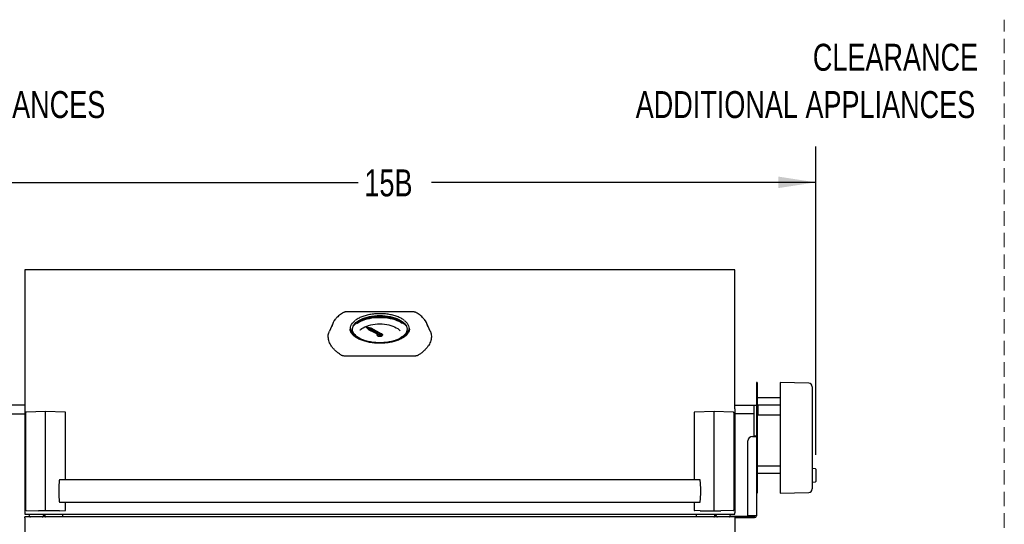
# Model space of a CAD drawing. Header units: inches. Extents: x 36 to 211, y 21 to 146.
# Tile 18 of 52: x 65 to 120, y 57 to 85. Entities that reach past the tile are written whole.
import ezdxf

# ---------------------------------------------------------------- set-up
doc = ezdxf.new("R2010")
doc.units = ezdxf.units.IN
doc.header["$LTSCALE"] = 16
doc.header["$MEASUREMENT"] = 0
doc.linetypes.add('HIDDEN', pattern=[0.075, 0.05, -0.025])
doc.layers.add('FORMAT', color=7, linetype='Continuous')
doc.styles.add('SLDTEXTSTYLE0', font='TXT', dxfattribs={"width": 0.75})
doc.dimstyles.new('SLDDIMSTYLE1', dxfattribs={"dimtxt": 1.5, "dimasz": 2.08, "dimexe": 0, "dimexo": 0.0625, "dimgap": 0.375, "dimtad": 0, "dimtih": 1, "dimtoh": 1, "dimdec": 0, "dimrnd": 1e-09, "dimzin": 12, "dimdsep": 46, "dimlunit": 5, "dimtxsty": 'SLDTEXTSTYLE0', "dimsah": 1, "dimcen": 0.09, "dimadec": 0, "dimazin": 3, "dimtfac": 1, "dimtdec": 0, "dimtofl": 0, "dimtmove": 0, "dimatfit": 3, "dimfxl": 0, "dimfrac": 2, "dimtolj": 1, "dimtzin": 12, "dimarcsym": 0})

# ---------------------------------------------------------------- blocks, each defined once
blk = doc.blocks.new('_D_2')
at = {"layer": 'FORMAT'}
for p, q in [((62.629, 64.179), (62.629, 77.806)), ((109.462, 60.648), (109.462, 77.806)), ((62.629, 75.806), (84.004, 75.806)), ((109.462, 75.806), (88.088, 75.806))]:
    blk.add_line(p, q, dxfattribs=at)
for points in [[(62.629, 75.806), (64.709, 75.486), (64.709, 76.126)], [(109.462, 75.806), (107.382, 76.126), (107.382, 75.486)]]:
    blk.add_solid(points, dxfattribs=at)
at = {"layer": 'FORMAT', "insert": (84.346, 76.527), "char_height": 1.5, "attachment_point": 1, "style": 'SLDTEXTSTYLE0'}
blk.add_mtext('15B', dxfattribs=at)
blk = doc.blocks.new('_D_4')
at = {"layer": 'FORMAT'}
for p, q in [((64.652, 70.934), (55.016, 70.934)), ((57.016, 70.934), (57.016, 59.195)), ((57.016, 45.032), (57.016, 56.77)), ((63.82, 45.032), (55.016, 45.032))]:
    blk.add_line(p, q, dxfattribs=at)
for points in [[(57.016, 70.934), (56.696, 68.854), (57.336, 68.854)], [(57.016, 45.032), (57.336, 47.112), (56.696, 47.112)]]:
    blk.add_solid(points, dxfattribs=at)
at = {"layer": 'FORMAT', "insert": (55.875, 58.704), "char_height": 1.5, "attachment_point": 1, "style": 'SLDTEXTSTYLE0'}
blk.add_mtext('1B', dxfattribs=at)
blk = doc.blocks.new('SW_NOTE_0_2')
at = {"layer": 'FORMAT', "color": 0, "char_height": 1.5, "attachment_point": 3, "style": 'SLDTEXTSTYLE0'}
for s, insert in [('CLEARANCE', (11.484, 1.934)), ('ADDITIONAL APPLIANCES', (11.324, -0.696))]:
    blk.add_mtext(s, dxfattribs=dict(at, insert=insert))
blk = doc.blocks.new('SW_NOTE_0_3')
at = {"layer": 'FORMAT', "color": 0, "char_height": 1.5, "attachment_point": 1, "style": 'SLDTEXTSTYLE0'}
for s, insert in [('CLEARANCE', (0, 1.934)), ('ADDITIONAL APPLIANCES', (0, -0.696))]:
    blk.add_mtext(s, dxfattribs=dict(at, insert=insert))

msp = doc.modelspace()

# ---------------------------------------------------------------- linework, layer by layer
at = {"color": 7, "linetype": 'Continuous', "lineweight": 25}
for p, q in [((66.202, 70.934), (65.452, 70.934)), ((65.452, 70.934), (65.452, 70.909)), ((65.452, 70.909), (65.452, 63.259)), ((104.202, 70.934), (66.202, 70.934)), ((104.952, 70.934), (104.202, 70.934)), ((104.952, 70.909), (104.952, 70.934)), ((104.952, 63.259), (104.952, 70.909)), ((87.091, 68.596), (83.313, 68.596)), ((82.582, 67.955), (82.396, 67.523)), ((88.008, 67.523), (87.822, 67.955)), ((83.553, 67.641), (83.554, 67.633)), ((83.572, 67.671), (83.572, 67.536)), ((84.462, 67.75), (84.592, 67.617)), ((84.719, 67.686), (84.462, 67.75)), ((84.462, 67.733), (84.462, 67.75)), ((84.462, 67.733), (84.592, 67.6)), ((84.694, 67.67), (84.55, 67.706)), ((84.55, 67.706), (84.625, 67.629)), ((84.694, 67.652), (84.572, 67.683)), ((84.592, 67.617), (85.228, 67.321)), ((84.592, 67.6), (84.592, 67.617)), ((84.592, 67.6), (85.228, 67.303)), ((84.625, 67.629), (85.049, 67.431)), ((85.093, 67.454), (84.694, 67.67)), ((84.694, 67.652), (84.694, 67.67)), ((85.093, 67.437), (84.694, 67.652)), ((85.315, 67.364), (84.719, 67.686)), ((85.093, 67.431), (85.049, 67.431)), ((85.093, 67.454), (85.093, 67.431)), ((85.159, 67.393), (85.159, 67.377)), ((85.245, 67.377), (85.245, 67.393)), ((86.832, 67.538), (86.832, 67.671)), ((86.85, 67.633), (86.85, 67.641)), ((85.052, 67.322), (85.052, 67.319)), ((85.061, 67.329), (85.061, 67.322)), ((85.331, 67.326), (85.331, 67.343)), ((85.343, 67.322), (85.343, 67.329)), ((85.352, 67.319), (85.352, 67.322)), ((87.186, 66.146), (83.217, 66.146)), ((106.195, 64.665), (106.155, 64.665)), ((106.155, 64.665), (106.155, 64.407)), ((106.195, 64.665), (106.195, 64.407)), ((109.072, 64.637), (107.474, 64.665)), ((107.474, 64.665), (107.474, 64.407)), ((106.155, 64.407), (106.155, 63.88)), ((106.195, 64.407), (106.195, 63.88)), ((107.474, 64.407), (107.474, 63.88)), ((109.266, 64.44), (109.266, 64.192)), ((109.266, 64.192), (109.266, 63.865)), ((106.155, 63.88), (106.155, 59.05)), ((106.195, 63.88), (106.195, 59.05)), ((107.474, 63.819), (106.195, 63.819)), ((107.474, 63.88), (107.474, 59.05)), ((109.266, 63.865), (109.266, 59.09)), ((65.452, 63.407), (64.139, 63.407)), ((65.452, 63.259), (65.452, 63.208)), ((65.452, 63.208), (65.452, 57.423)), ((66.6, 63.052), (65.534, 63.03)), ((67.692, 63.029), (66.6, 63.052)), ((66.6, 63.049), (66.6, 63.052)), ((66.6, 59.643), (66.6, 63.049)), ((67.712, 59.263), (67.712, 63.009)), ((102.692, 63.009), (102.692, 59.263)), ((103.804, 63.052), (102.711, 63.029)), ((104.869, 63.03), (103.804, 63.052)), ((103.804, 63.049), (103.804, 63.052)), ((103.804, 59.643), (103.804, 63.049)), ((106.155, 63.394), (104.952, 63.394)), ((104.952, 63.208), (104.952, 63.259)), ((104.952, 63.208), (104.952, 57.423)), ((106.018, 63.386), (106.018, 61.693)), ((106.096, 63.386), (106.018, 63.386)), ((106.155, 63.386), (106.096, 63.386)), ((106.195, 63.425), (107.474, 63.425)), ((106.244, 63.394), (106.195, 63.394)), ((106.254, 63.384), (106.244, 63.394)), ((106.244, 62.944), (106.244, 63.394)), ((106.254, 63.169), (106.254, 63.425)), ((106.254, 62.874), (106.254, 63.169)), ((64.139, 62.932), (65.452, 62.932)), ((65.487, 62.976), (65.487, 57.593)), ((104.916, 57.593), (104.916, 62.976)), ((104.952, 62.944), (106.018, 62.944)), ((106.195, 62.944), (106.244, 62.944)), ((106.244, 62.944), (106.254, 62.954)), ((106.254, 62.874), (107.474, 62.874)), ((105.686, 57.255), (105.686, 61.419)), ((105.936, 61.669), (106.057, 61.669)), ((106.096, 61.693), (106.018, 61.693)), ((106.057, 61.669), (106.155, 61.669)), ((106.077, 61.693), (106.077, 61.669)), ((106.155, 61.693), (106.096, 61.693)), ((107.474, 60.019), (106.195, 60.019)), ((109.266, 59.901), (109.427, 59.887)), ((109.462, 59.848), (109.462, 59.167)), ((66.6, 59.06), (66.6, 59.643)), ((103.021, 59.263), (67.383, 59.263)), ((103.804, 59.06), (103.804, 59.643)), ((106.195, 59.626), (107.474, 59.626)), ((66.6, 57.784), (66.6, 59.06)), ((103.804, 57.784), (103.804, 59.06)), ((106.155, 59.05), (106.155, 58.609)), ((106.195, 59.05), (106.195, 58.568)), ((107.474, 59.05), (107.474, 58.568)), ((109.427, 59.128), (109.266, 59.114)), ((109.266, 59.09), (109.266, 58.792)), ((109.266, 58.792), (109.266, 58.748)), ((106.155, 58.609), (106.155, 57.255)), ((106.155, 58.523), (106.195, 58.523)), ((106.195, 58.568), (106.195, 58.523)), ((107.474, 58.568), (107.474, 58.523)), ((107.474, 58.523), (109.072, 58.551)), ((65.493, 57.578), (65.519, 57.553)), ((65.533, 57.547), (66.221, 57.535)), ((66.6, 57.528), (66.221, 57.535)), ((66.6, 57.528), (66.6, 57.784)), ((67.382, 57.542), (66.6, 57.528)), ((67.382, 57.542), (67.692, 57.547)), ((67.383, 58.013), (103.021, 58.013)), ((67.712, 57.567), (67.712, 58.013)), ((102.692, 58.013), (102.692, 57.567)), ((103.021, 57.542), (102.712, 57.547)), ((103.021, 57.542), (103.804, 57.528)), ((103.804, 57.528), (103.804, 57.784)), ((103.804, 57.528), (104.183, 57.535)), ((104.871, 57.547), (104.183, 57.535)), ((104.884, 57.553), (104.91, 57.578)), ((65.452, 57.423), (65.452, 57.353)), ((65.452, 57.353), (66.202, 57.353)), ((104.952, 57.196), (65.452, 57.196)), ((65.452, 57.137), (65.452, 57.196)), ((65.452, 57.137), (65.452, 54.201)), ((65.717, 57.237), (65.697, 57.353)), ((66.202, 57.353), (104.202, 57.353)), ((66.484, 57.353), (66.464, 57.237)), ((66.537, 57.353), (66.537, 57.196)), ((66.575, 57.214), (66.575, 57.353)), ((66.575, 57.214), (66.575, 57.196)), ((66.575, 57.214), (66.578, 57.196)), ((67.575, 57.196), (67.575, 57.353)), ((102.829, 57.196), (102.829, 57.353)), ((103.829, 57.214), (103.825, 57.196)), ((103.829, 57.353), (103.829, 57.214)), ((103.829, 57.196), (103.829, 57.214)), ((103.907, 57.255), (103.907, 57.353)), ((103.94, 57.237), (103.919, 57.353)), ((103.927, 57.235), (103.94, 57.235)), ((104.202, 57.353), (104.952, 57.353)), ((104.707, 57.353), (104.686, 57.237)), ((104.686, 57.235), (106.057, 57.235)), ((104.952, 57.353), (104.952, 57.423)), ((104.952, 57.196), (104.952, 57.137)), ((104.952, 57.157), (106.057, 57.157)), ((104.952, 57.137), (104.952, 54.201)), ((106.057, 57.255), (105.686, 57.255)), ((105.82, 57.255), (105.811, 57.246)), ((106.155, 57.255), (106.057, 57.255))]:
    msp.add_line(p, q, dxfattribs=at)
at = {"color": 7, "linetype": 'Continuous', "lineweight": 25, "flags": 128}
for points in [[(83.844, 67.218), (83.816, 67.24), (83.743, 67.306), (83.682, 67.375), (83.634, 67.447), (83.6, 67.52), (83.579, 67.595), (83.572, 67.671), (83.579, 67.746), (83.6, 67.821), (83.634, 67.895), (83.682, 67.967), (83.743, 68.036), (83.816, 68.102), (83.837, 68.119)], [(83.685, 67.629), (83.686, 67.642), (83.696, 67.716), (83.721, 67.788), (83.76, 67.859), (83.812, 67.928), (83.876, 67.994), (83.954, 68.057), (84.043, 68.115), (84.143, 68.169), (84.252, 68.218), (84.371, 68.261), (84.497, 68.299), (84.63, 68.33), (84.768, 68.354), (84.91, 68.372), (85.055, 68.382), (85.202, 68.386)], [(84.308, 67.019), (84.196, 67.065), (84.091, 67.116), (83.997, 67.172), (83.914, 67.233), (83.842, 67.297), (83.784, 67.365), (83.739, 67.435), (83.707, 67.506), (83.689, 67.579), (83.686, 67.653), (83.696, 67.726), (83.721, 67.799), (83.76, 67.87), (83.812, 67.939), (83.876, 68.005), (83.954, 68.067), (84.043, 68.126), (84.143, 68.18), (84.252, 68.229), (84.371, 68.272), (84.497, 68.309), (84.63, 68.34), (84.768, 68.365), (84.91, 68.382), (85.055, 68.393), (85.202, 68.396)], [(83.752, 67.847), (83.767, 67.864), (83.837, 67.93), (83.92, 67.992), (84.014, 68.05), (84.118, 68.104), (84.231, 68.152), (84.354, 68.195), (84.483, 68.232), (84.619, 68.263), (84.76, 68.287), (84.905, 68.304), (85.053, 68.315), (85.202, 68.318)], [(83.784, 67.894), (83.82, 67.926), (83.904, 67.989), (83.999, 68.048), (84.104, 68.103), (84.219, 68.152), (84.343, 68.195), (84.474, 68.232), (84.612, 68.263), (84.755, 68.288), (84.902, 68.305), (85.051, 68.316), (85.202, 68.32)], [(83.845, 67.964), (83.909, 68.01), (84.005, 68.068), (84.11, 68.121), (84.225, 68.169), (84.349, 68.211), (84.48, 68.248), (84.617, 68.278), (84.758, 68.302), (84.904, 68.319), (85.052, 68.33), (85.114, 68.332)], [(83.916, 67.947), (83.946, 67.969), (84.037, 68.027), (84.138, 68.08), (84.249, 68.128), (84.368, 68.171), (84.495, 68.208), (84.629, 68.238), (84.767, 68.262), (84.91, 68.28), (85.055, 68.29), (85.202, 68.294)], [(85.202, 68.396), (85.348, 68.393), (85.493, 68.382), (85.635, 68.365), (85.774, 68.34), (85.906, 68.309), (86.033, 68.272), (86.151, 68.229), (86.261, 68.18), (86.361, 68.126), (86.45, 68.067), (86.527, 68.005), (86.592, 67.939), (86.644, 67.87), (86.682, 67.799), (86.707, 67.726), (86.718, 67.653), (86.714, 67.579), (86.697, 67.506), (86.665, 67.435), (86.62, 67.365), (86.561, 67.297), (86.49, 67.233), (86.407, 67.172), (86.312, 67.116), (86.207, 67.065), (86.096, 67.019)], [(85.202, 68.386), (85.348, 68.382), (85.493, 68.372), (85.635, 68.354), (85.774, 68.33), (85.906, 68.299), (86.033, 68.261), (86.151, 68.218), (86.261, 68.169), (86.361, 68.115), (86.45, 68.057), (86.527, 67.994), (86.592, 67.928), (86.644, 67.859), (86.682, 67.788), (86.707, 67.716), (86.718, 67.642), (86.718, 67.629)], [(85.202, 68.32), (85.353, 68.316), (85.502, 68.305), (85.649, 68.288), (85.792, 68.263), (85.929, 68.232), (86.061, 68.195), (86.184, 68.152), (86.299, 68.103), (86.405, 68.048), (86.5, 67.989), (86.583, 67.926), (86.62, 67.894)], [(85.202, 68.318), (85.351, 68.315), (85.498, 68.304), (85.643, 68.287), (85.784, 68.263), (85.92, 68.232), (86.05, 68.195), (86.172, 68.152), (86.286, 68.104), (86.39, 68.05), (86.484, 67.992), (86.566, 67.93), (86.636, 67.864), (86.652, 67.847)], [(85.202, 68.294), (85.348, 68.29), (85.493, 68.28), (85.636, 68.262), (85.775, 68.238), (85.908, 68.208), (86.035, 68.171), (86.155, 68.128), (86.265, 68.08), (86.367, 68.027), (86.452, 67.973)], [(85.264, 68.333), (85.351, 68.33), (85.499, 68.319), (85.645, 68.302), (85.787, 68.278), (85.924, 68.248), (86.055, 68.211), (86.178, 68.169), (86.293, 68.121), (86.399, 68.068), (86.495, 68.01), (86.559, 67.964)], [(86.562, 68.122), (86.588, 68.102), (86.661, 68.036), (86.722, 67.967), (86.77, 67.895), (86.804, 67.821), (86.825, 67.746), (86.832, 67.671), (86.825, 67.595), (86.804, 67.52), (86.77, 67.447), (86.722, 67.375), (86.661, 67.306), (86.588, 67.24), (86.563, 67.221)], [(86.788, 67.586), (86.765, 67.517), (86.727, 67.444), (86.675, 67.373), (86.61, 67.305), (86.533, 67.241), (86.445, 67.18), (86.345, 67.124), (86.236, 67.073), (86.117, 67.027), (85.99, 66.987), (85.856, 66.953), (85.717, 66.925), (85.573, 66.904), (85.426, 66.89), (85.277, 66.883), (85.127, 66.883), (84.978, 66.89), (84.83, 66.904), (84.686, 66.925), (84.547, 66.953), (84.413, 66.987), (84.287, 67.027), (84.168, 67.073), (84.058, 67.124), (83.959, 67.18), (83.87, 67.241), (83.793, 67.305), (83.729, 67.373), (83.677, 67.444), (83.639, 67.517), (83.614, 67.591), (83.612, 67.601)], [(84.109, 67.591), (84.135, 67.616), (84.204, 67.671), (84.284, 67.722), (84.374, 67.769), (84.474, 67.811), (84.583, 67.847), (84.698, 67.877), (84.819, 67.9), (84.944, 67.918), (85.072, 67.928), (85.202, 67.931)], [(85.202, 67.415), (85.218, 67.413), (85.232, 67.409), (85.241, 67.402), (85.245, 67.393), (85.241, 67.385), (85.232, 67.378), (85.218, 67.373), (85.202, 67.372), (85.185, 67.373), (85.171, 67.378), (85.162, 67.385), (85.159, 67.393), (85.162, 67.402), (85.171, 67.409), (85.185, 67.413), (85.202, 67.415)], [(85.202, 67.931), (85.331, 67.928), (85.46, 67.918), (85.585, 67.9), (85.706, 67.877), (85.821, 67.847), (85.929, 67.811), (86.029, 67.769), (86.12, 67.722), (86.2, 67.671), (86.269, 67.616), (86.326, 67.557), (86.328, 67.554)], [(85.202, 67.258), (85.245, 67.262), (85.285, 67.272), (85.316, 67.287), (85.336, 67.307), (85.343, 67.329), (85.336, 67.351), (85.316, 67.37), (85.285, 67.386), (85.262, 67.393)], [(84.012, 67.163), (84.005, 67.175), (83.999, 67.188)], [(85.312, 67.373), (85.323, 67.366), (85.344, 67.345), (85.352, 67.322), (85.344, 67.299), (85.323, 67.278), (85.29, 67.261), (85.248, 67.25), (85.202, 67.246), (85.155, 67.25), (85.114, 67.261), (85.08, 67.278), (85.059, 67.299), (85.052, 67.322), (85.059, 67.345), (85.08, 67.366), (85.086, 67.37)], [(85.052, 67.319), (85.059, 67.295), (85.08, 67.274), (85.114, 67.258), (85.155, 67.247), (85.202, 67.243), (85.248, 67.247), (85.29, 67.258), (85.323, 67.274), (85.344, 67.295), (85.352, 67.319)], [(85.086, 67.369), (85.068, 67.351), (85.061, 67.329), (85.068, 67.307), (85.088, 67.287), (85.119, 67.272), (85.158, 67.262), (85.202, 67.258)], [(85.061, 67.322), (85.068, 67.3), (85.088, 67.28), (85.119, 67.265), (85.158, 67.255), (85.202, 67.251), (85.245, 67.255), (85.285, 67.265), (85.316, 67.28), (85.336, 67.3), (85.343, 67.322), (85.343, 67.322)], [(85.146, 67.341), (85.137, 67.334), (85.132, 67.32)], [(85.148, 67.341), (85.137, 67.332), (85.132, 67.319)], [(85.245, 67.377), (85.241, 67.369), (85.232, 67.362), (85.218, 67.357), (85.202, 67.356), (85.185, 67.357), (85.171, 67.362), (85.162, 67.369), (85.159, 67.377), (85.159, 67.377)], [(85.315, 67.364), (85.327, 67.354), (85.331, 67.343), (85.326, 67.331), (85.313, 67.321), (85.294, 67.315), (85.271, 67.312), (85.248, 67.314), (85.228, 67.321)], [(85.331, 67.326), (85.331, 67.325), (85.326, 67.314), (85.313, 67.304), (85.294, 67.298), (85.271, 67.295), (85.248, 67.297), (85.228, 67.303)]]:
    msp.add_lwpolyline(points, dxfattribs=at)
at = {"color": 7, "linetype": 'Continuous', "lineweight": 25}
for centre, radius, start, end in [((87.206, 68.535), 0.0329, 62.504, 117.2447), ((83.389, 67.617), 0.875, 137.6645, 168.3613), ((87.028, 67.624), 0.86, 11.2228, 42.2536), ((85.201, 67.321), 0.00549, 217.1931, 272.787), ((86.072, 67.334), 0.363, 331.7535, 346.1274), ((109.069, 64.44), 0.197, 0, 89), ((65.535, 63.01), 0.02, 91.2207, 141.1243), ((67.692, 63.009), 0.02, 0, 88.7793), ((102.712, 63.009), 0.02, 91.2207, 180), ((104.869, 63.01), 0.02, 38.8757, 88.7793), ((65.507, 62.976), 0.02, 141.1875, 180), ((104.896, 62.976), 0.02, 0, 38.8125), ((105.936, 61.419), 0.25, 90, 180), ((109.423, 59.848), 0.0394, 0, 85), ((109.069, 58.748), 0.197, 271, 0), ((109.423, 59.167), 0.0394, 275, 0), ((65.507, 57.593), 0.02, 180, 225.0772), ((65.533, 57.567), 0.02, 225.0772, 268.9842), ((67.692, 57.567), 0.02, 271.035, 0), ((102.712, 57.567), 0.02, 180, 268.965), ((104.87, 57.567), 0.02, 271.0158, 314.9228), ((104.896, 57.593), 0.02, 314.9228, 0), ((65.767, 57.246), 0.05, 190, 270), ((66.415, 57.246), 0.05, 270, 350), ((103.927, 57.255), 0.098, 180, 217.0162), ((103.927, 57.255), 0.02, 180, 270), ((103.989, 57.246), 0.05, 190, 270), ((104.637, 57.246), 0.05, 270, 350), ((105.784, 57.273), 0.038, 270, 316.7697), ((106.057, 57.255), 0.02, 270, 0), ((106.057, 57.255), 0.098, 270, 0)]:
    msp.add_arc(centre, radius, start, end, dxfattribs=at)
for centre, start_param, end_param in [((67.388, 58.638), 6.157114, 9.55085), ((103.015, 58.638), 3.015521, 6.409257)]:
    msp.add_ellipse(centre, major_axis=(0, 0.63), ratio=0.074313, start_param=start_param, end_param=end_param, dxfattribs=at)
for points, knots in [([(83.183, 68.564), (83.162, 68.552), (83.101, 68.516), (83.008, 68.452), (82.906, 68.373), (82.819, 68.295), (82.772, 68.241), (82.75, 68.216)], [0, 0, 0, 0, 0.119915, 0.34805, 0.576316, 0.804529, 1, 1, 1, 1]), ([(83.313, 68.595), (83.31, 68.595), (83.292, 68.596), (83.257, 68.592), (83.215, 68.581), (83.193, 68.569), (83.184, 68.564)], [0, 0, 0, 0, 0.0482, 0.391523, 0.741463, 1, 1, 1, 1]), ([(85.202, 68.5), (85.177, 68.499), (85.104, 68.499), (84.985, 68.493), (84.845, 68.481), (84.707, 68.462), (84.573, 68.437), (84.444, 68.406), (84.321, 68.37), (84.205, 68.329), (84.095, 68.282), (83.995, 68.231), (83.91, 68.18), (83.863, 68.144), (83.843, 68.129)], [0, 0, 0, 0, 0.0465458, 0.134997, 0.2234739, 0.3119623, 0.4004684, 0.4889987, 0.5775602, 0.6661597, 0.7548037, 0.843497, 0.9322403, 1, 1, 1, 1]), ([(86.557, 68.133), (86.531, 68.152), (86.477, 68.191), (86.384, 68.244), (86.281, 68.294), (86.17, 68.34), (86.051, 68.38), (85.926, 68.415), (85.796, 68.444), (85.661, 68.467), (85.523, 68.485), (85.382, 68.496), (85.275, 68.499), (85.214, 68.5), (85.202, 68.5)], [0, 0, 0, 0, 0.085793, 0.174968, 0.264127, 0.353253, 0.44234, 0.531388, 0.620403, 0.709389, 0.798354, 0.887303, 0.976243, 1, 1, 1, 1]), ([(87.22, 68.564), (87.219, 68.565), (87.205, 68.574), (87.175, 68.585), (87.133, 68.594), (87.104, 68.595), (87.091, 68.595)], [0, 0, 0, 0, 0.051636, 0.390955, 0.731594, 1, 1, 1, 1]), ([(87.658, 68.212), (87.633, 68.24), (87.583, 68.296), (87.493, 68.377), (87.391, 68.456), (87.299, 68.518), (87.24, 68.553), (87.221, 68.564)], [0, 0, 0, 0, 0.215736, 0.440254, 0.665319, 0.890664, 1, 1, 1, 1]), ([(83.08, 66.18), (83.022, 66.218), (82.906, 66.295), (82.755, 66.42), (82.622, 66.553), (82.517, 66.685), (82.439, 66.814), (82.382, 66.939), (82.346, 67.065), (82.33, 67.192), (82.336, 67.316), (82.357, 67.426), (82.386, 67.494), (82.398, 67.522)], [0, 0, 0, 0, 0.097467, 0.195775, 0.296749, 0.398646, 0.486575, 0.575106, 0.665533, 0.756612, 0.845212, 0.934425, 1, 1, 1, 1]), ([(85.202, 66.854), (85.177, 66.855), (85.104, 66.855), (84.983, 66.861), (84.842, 66.873), (84.703, 66.891), (84.568, 66.916), (84.438, 66.946), (84.314, 66.981), (84.197, 67.021), (84.088, 67.066), (83.987, 67.115), (83.895, 67.169), (83.813, 67.225), (83.742, 67.284), (83.682, 67.345), (83.633, 67.408), (83.595, 67.472), (83.57, 67.537), (83.556, 67.591), (83.555, 67.623), (83.555, 67.634)], [0, 0, 0, 0, 0.029214, 0.084887, 0.140562, 0.196213, 0.25183, 0.307402, 0.362917, 0.418362, 0.473727, 0.529004, 0.58419, 0.639295, 0.694353, 0.749417, 0.804591, 0.860068, 0.916128, 0.973093, 1, 1, 1, 1]), ([(86.848, 67.634), (86.848, 67.621), (86.847, 67.586), (86.831, 67.528), (86.802, 67.461), (86.761, 67.395), (86.709, 67.331), (86.646, 67.27), (86.572, 67.211), (86.488, 67.156), (86.394, 67.103), (86.291, 67.055), (86.179, 67.011), (86.06, 66.972), (85.935, 66.938), (85.804, 66.909), (85.668, 66.886), (85.529, 66.869), (85.387, 66.858), (85.277, 66.855), (85.216, 66.854), (85.202, 66.854)], [0, 0, 0, 0, 0.033054, 0.091871, 0.149876, 0.206816, 0.262906, 0.318476, 0.373788, 0.429009, 0.484224, 0.53948, 0.594804, 0.650201, 0.705671, 0.761204, 0.816789, 0.872417, 0.928075, 0.983753, 1, 1, 1, 1]), ([(88.006, 67.523), (88.01, 67.515), (88.033, 67.468), (88.057, 67.379), (88.074, 67.255), (88.068, 67.13), (88.043, 67.004), (87.996, 66.877), (87.929, 66.75), (87.842, 66.626), (87.736, 66.505), (87.61, 66.387), (87.473, 66.278), (87.371, 66.211), (87.323, 66.18)], [0, 0, 0, 0, 0.017673, 0.108098, 0.199176, 0.287773, 0.376984, 0.468133, 0.559953, 0.648581, 0.737829, 0.829038, 0.920929, 1, 1, 1, 1]), ([(83.217, 66.146), (83.197, 66.147), (83.156, 66.149), (83.11, 66.164), (83.088, 66.176), (83.08, 66.18)], [0, 0, 0, 0, 0.39673, 0.793605, 1, 1, 1, 1]), ([(87.323, 66.18), (87.308, 66.172), (87.277, 66.156), (87.227, 66.147), (87.196, 66.146), (87.186, 66.146)], [0, 0, 0, 0, 0.4009, 0.802249, 1, 1, 1, 1]), ([(65.519, 63.022), (65.518, 63.021), (65.509, 63.01), (65.5, 62.998), (65.492, 62.988)], [0, 0, 0, 0, 0.118053, 1, 1, 1, 1]), ([(104.912, 62.988), (104.91, 62.99), (104.901, 63.001), (104.892, 63.013), (104.884, 63.022)], [0, 0, 0, 0, 0.155988, 1, 1, 1, 1]), ([(66.609, 57.196), (66.608, 57.196), (66.598, 57.203), (66.584, 57.208), (66.575, 57.212), (66.575, 57.214), (66.575, 57.214)], [0, 0, 0, 0, 0.0459968, 0.4665056, 0.8870397, 1, 1, 1, 1]), ([(66.584, 57.208), (66.59, 57.206), (66.596, 57.203), (66.603, 57.197), (66.605, 57.196)], [0, 0, 0, 0, 0.751171, 1, 1, 1, 1]), ([(103.794, 57.196), (103.795, 57.196), (103.805, 57.203), (103.82, 57.208), (103.828, 57.212), (103.829, 57.214), (103.829, 57.214)], [0, 0, 0, 0, 0.042563, 0.462667, 0.882825, 1, 1, 1, 1]), ([(103.799, 57.196), (103.8, 57.197), (103.807, 57.202), (103.813, 57.206), (103.819, 57.208)], [0, 0, 0, 0, 0.17694, 1, 1, 1, 1])]:
    msp.add_open_spline(points, degree=3, knots=knots, dxfattribs=at)
at = {"layer": 'FORMAT', "linetype": 'HIDDEN', "lineweight": 18}
msp.add_line((119.952, 55.396), (119.952, 84.853), dxfattribs=at)

# ---------------------------------------------------------------- block references
at = {"layer": 'FORMAT'}
for name, p in [('SW_NOTE_0_3', (51.034, 81.579)), ('SW_NOTE_0_2', (107.011, 81.579))]:
    msp.add_blockref(name, p, dxfattribs=at)

# ---------------------------------------------------------------- dimensions: what is measured, and where the dimension line sits
dim = msp.add_linear_dim(base=(109.462, 75.806), p1=(62.629, 63.379), p2=(109.462, 59.848), text='15B', dimstyle='SLDDIMSTYLE1', dxfattribs=at)
dim.commit()
dim.dimension.update_dxf_attribs({"geometry": '_D_2', "text_midpoint": (86.046, 75.806), "dimtype": 160})
dim = msp.add_linear_dim(base=(57.016, 45.032), p1=(65.452, 70.934), p2=(64.62, 45.032), angle=90, text='1B', dimstyle='SLDDIMSTYLE1', dxfattribs=at)
dim.commit()
dim.dimension.update_dxf_attribs({"geometry": '_D_4', "text_midpoint": (57.016, 57.983), "dimtype": 160})

doc.saveas('drawing.dxf')
